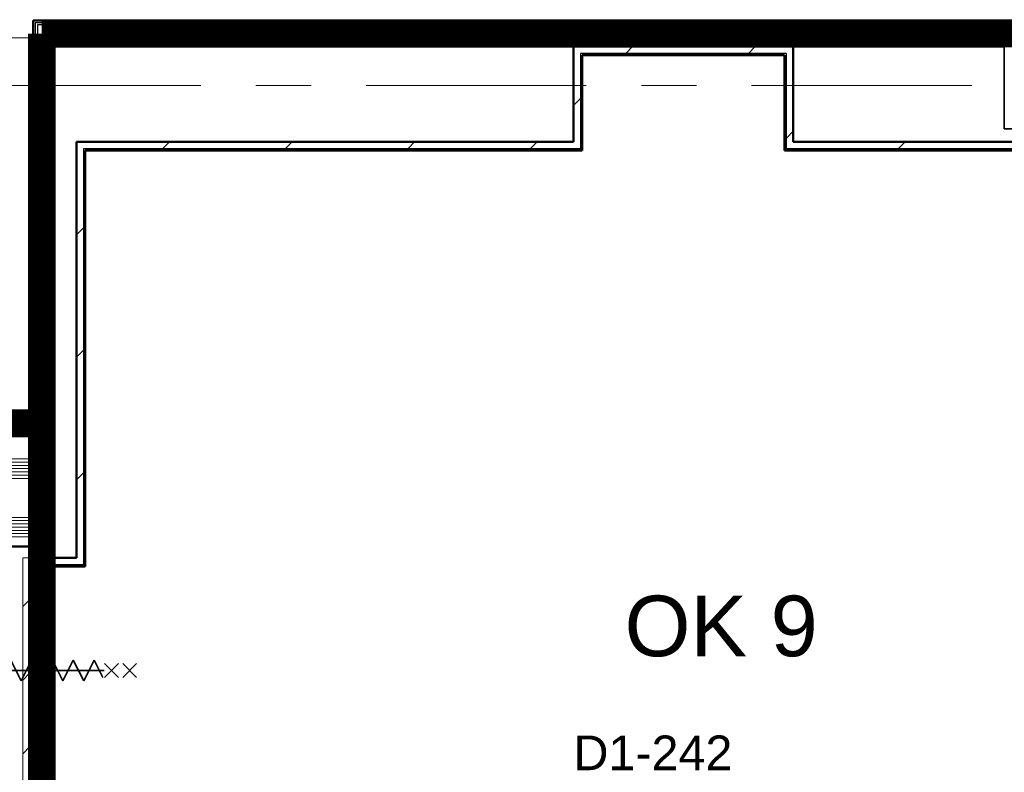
# Model space of a CAD drawing. Extents: x -2538 to 83400, y -8040 to 61900.
# Tile 86 of 105: x 56473 to 62150, y 35037 to 39380. Entities that reach past the tile are written whole.
import ezdxf

# ---------------------------------------------------------------- set-up
doc = ezdxf.new("R2010")
doc.units = 0
doc.header["$LTSCALE"] = 100
doc.linetypes.add('SCHEIDING_BRANDWEREND60', pattern=[3.2, 0.8, -1.6, 0.8])
doc.linetypes.add('stramien', pattern=[22.225, 12.7, -3.175, 3.175, -3.175])
for name, color, linetype, lineweight in [('00---0--FM-RUIMTENR', 7, 'Continuous', 18), ('BA20----_WANDEN', 14, 'Continuous', 50), ('BL$1A---_ALGEMEEN', 7, 'Continuous', 18), ('BL$7A---_STRAMIEN', 7, 'Continuous', 18), ('BL$8F---_HID-WAND', 7, 'Continuous', 18), ('BL20----_WANDEN', 7, 'Continuous', 25), ('BL28----_CONSTRUCTIES', 4, 'Continuous', 18), ('BL30----_BRANDSYMBOLEN', 14, 'Continuous', 35), ('BL30----_KOZIJNEN', 14, 'Continuous', 25), ('BL40----_BRANDWERENDESCHEIDING_60MIN', 84, 'SCHEIDING_BRANDWEREND60', 158)]:
    doc.layers.add(name, color=color, linetype=linetype, lineweight=lineweight)
doc.layers.add('00---0--FM-TEKST', color=7, linetype='Continuous')
doc.styles.add('Arial', font='arial.ttf', dxfattribs={"height": 200})
doc.styles.add('OL-MAATVOEREN', font='iso')
pattern_1 = [(0, (56550, 38050), (0, 500), []), (0, (56550, 38000), (0, 500), []), (0, (56550, 37950), (0, 500), []), (0, (56550, 37900), (0, 500), [])]
pattern_2 = [(270, (61025, 39375), (500, 2e-12), []), (270, (60975, 39375), (500, 2e-12), []), (270, (60925, 39375), (500, 2e-12), []), (270, (60875, 39375), (500, 2e-12), [])]
pattern_3 = [(180, (56650, 36933), (-6e-14, -500), []), (180, (56650, 36983), (-6e-14, -500), []), (180, (56650, 37033), (-6e-14, -500), []), (180, (56650, 37083), (-6e-14, -500), [])]
pattern_4 = [(45, (1253.4, 5927.3), (-353.5534, 353.5534), [])]
pattern_5 = [(180, (56650, 35285.5), (7e-13, -500), []), (180, (56650, 35335.5), (7e-13, -500), []), (180, (56650, 35385.5), (7e-13, -500), []), (180, (56650, 35435.5), (7e-13, -500), [])]
pattern_6 = [(135, (30022.7, -55346.6), (-500, -500), []), (135, (30022.7, -55176.6), (-500, -500), []), (135, (30022.7, -55166.6), (-500, -500), []), (135, (30022.7, -55156.6), (-500, -500), []), (135, (30022.7, -55146.6), (-500, -500), []), (135, (30022.7, -55136.6), (-500, -500), []), (135, (30022.7, -55126.6), (-500, -500), []), (135, (30022.7, -55116.6), (-500, -500), [])]

# ---------------------------------------------------------------- blocks, each defined once
blk = doc.blocks.new('32_DR_AMC_s_enkele schuifdeur_dt1 - 1300x2160_wbdbo60-V118-1')
at = {"layer": 'BL30----_BRANDSYMBOLEN', "lineweight": 18}
h = blk.add_hatch(dxfattribs=at)
h.set_pattern_fill('FP_523', color=256, style=0, pattern_type=2)
h.set_pattern_definition(pattern_6)
h.paths.add_polyline_path([(-275, -40.5), (-275, 60), (-325, 60), (-325, -60), (-275, -60)], flags=0)
at = {"layer": 'BL30----_KOZIJNEN', "lineweight": 18}
h = blk.add_hatch(dxfattribs=at)
h.set_pattern_fill('FP_523', color=256, style=0, pattern_type=2)
h.set_pattern_definition(pattern_6)
h.paths.add_polyline_path([(975, -60), (975, 60), (925, 60), (925, -60)], flags=0)
h = blk.add_hatch(dxfattribs=at)
h.set_pattern_fill('FP_524', color=256, style=0, pattern_type=2)
h.set_pattern_definition([(135, (30022.68, -55346.6), (-212.132, -212.132), [])])
h.paths.add_polyline_path([(975, -70), (-325, -70), (-325, -110), (975, -110)], flags=0)
at = {"layer": 'BL$1A---_ALGEMEEN'}
for p, q in [((325, 109.9), (325, -346)), ((645, -346), (541.1, -286)), ((325, -346), (645, -346)), ((645, -346), (541.1, -406))]:
    blk.add_line(p, q, dxfattribs=at)
at = {"layer": 'BL30----_BRANDSYMBOLEN'}
for p, q in [((285, 466.4), (365, 546.4)), ((365, 466.4), (285, 546.4)), ((285, 361.4), (365, 441.4)), ((365, 361.4), (285, 441.4)), ((365, 351.4), (265, 301.4)), ((325, -416.3), (325, 358.7)), ((325, -416.3), (325, 358.7)), ((265, 301.4), (385, 241.4)), ((385, 241.4), (265, 181.4)), ((265, 181.4), (385, 121.4)), ((385, 121.4), (265, 61.4)), ((265, 61.4), (385, 1.4)), ((385, 1.4), (265, -58.6)), ((265, -58.6), (385, -118.6)), ((385, -118.6), (265, -178.6)), ((265, -178.6), (385, -238.6)), ((385, -238.6), (265, -298.6)), ((265, -298.6), (385, -358.6)), ((385, -358.6), (285, -408.6)), ((365, -498.7), (285, -418.6)), ((285, -498.7), (365, -418.6)), ((285, -603.6), (365, -523.6)), ((365, -603.6), (285, -523.6))]:
    blk.add_line(p, q, dxfattribs=at)
at = {"layer": 'BL30----_KOZIJNEN', "lineweight": 18}
for p, q in [((-325, -60), (-325, 60)), ((-325, 60), (-275, 60)), ((-275, 60), (-275, -60)), ((925, -60), (925, 60)), ((925, 60), (975, 60)), ((975, 60), (975, -60)), ((-275, -60), (-325, -60)), ((-325, -70), (975, -70)), ((-325, -110), (-325, -70)), ((975, -110), (-325, -110)), ((975, -60), (925, -60)), ((975, -70), (975, -110))]:
    blk.add_line(p, q, dxfattribs=at)

msp = doc.modelspace()

# ---------------------------------------------------------------- hatches: boundary and pattern name
at = {"layer": 'BA20----_WANDEN', "lineweight": 18}
h = msp.add_hatch(dxfattribs=at)
h.set_pattern_fill('FP_73', color=256, angle=90, style=0, pattern_type=2)
h.set_pattern_definition(pattern_1)
h.paths.add_polyline_path([(56550, 37125), (56562.5, 37125), (56562.5, 39375), (56550, 39375), (56550, 37677.2)], flags=0)
h = msp.add_hatch(dxfattribs=at)
h.set_pattern_fill('FP_75', color=256, angle=-270, style=0, pattern_type=2)
h.set_pattern_definition(pattern_2)
h.paths.add_polyline_path([(65800, 39362.5), (65800, 39375), (65795, 39375), (65795, 39362.5)], flags=0)
h.paths.add_polyline_path([(63237.5, 39362.5), (63237.5, 39371.5), (62535, 39371.5), (62535, 39375), (56562.5, 39375), (56562.5, 39362.5), (62885.8, 39362.5)], flags=0)
h.paths.add_polyline_path([(64055, 39362.5), (64055, 39375), (63875, 39375), (63875, 39371.5), (63362.5, 39371.5), (63362.5, 39362.5), (63588.4, 39362.5)], flags=0)
h = msp.add_hatch(dxfattribs=at)
h.set_pattern_fill('FP_73', color=256, angle=90, style=0, pattern_type=2)
h.set_pattern_definition(pattern_1)
h.paths.add_polyline_path([(56562.5, 37125), (56575, 37125), (56575, 39362.5), (56562.5, 39362.5), (56562.5, 37677.2)], flags=0)
h = msp.add_hatch(dxfattribs=at)
h.set_pattern_fill('FP_75', color=256, angle=-270, style=0, pattern_type=2)
h.set_pattern_definition(pattern_2)
h.paths.add_polyline_path([(65812.5, 39350), (65812.5, 39362.5), (65795, 39362.5), (65795, 39350), (65800, 39350)], flags=0)
h.paths.add_polyline_path([(64055, 39350), (64055, 39362.5), (63350, 39362.5), (63350, 39350), (63588.4, 39350)], flags=0)
h.paths.add_polyline_path([(62885.8, 39350), (63250, 39350), (63250, 39362.5), (56575, 39362.5), (56575, 39350), (60075.7, 39350)], flags=0)
h = msp.add_hatch(dxfattribs=at)
h.set_pattern_fill('FP_74', color=256, angle=90, style=0, pattern_type=2)
h.set_pattern_definition([(0, (56550, 38250), (0, 337.5), []), (0, (56550, 38231.25), (0, 337.5), []), (0, (56550, 38212.5), (0, 337.5), []), (0, (56550, 38193.75), (0, 337.5), []), (0, (56550, 38175), (0, 337.5), []), (0, (56550, 38156.25), (0, 337.5), []), (0, (56550, 38137.5), (0, 337.5), [])])
h.paths.add_polyline_path([(56575, 37125), (56625, 37125), (56625, 39350), (56575, 39350), (56575, 37677.2)], flags=0)
h = msp.add_hatch(dxfattribs=at)
h.set_pattern_fill('FP_76', color=256, angle=-270, style=0, pattern_type=2)
h.set_pattern_definition([(270, (61225, 39375), (337.5, 1e-12), []), (270, (61206.25, 39375), (337.5, 1e-12), []), (270, (61187.5, 39375), (337.5, 1e-12), []), (270, (61168.75, 39375), (337.5, 1e-12), []), (270, (61150, 39375), (337.5, 1e-12), []), (270, (61131.25, 39375), (337.5, 1e-12), []), (270, (61112.5, 39375), (337.5, 1e-12), [])])
h.paths.add_polyline_path([(65800, 39250), (65825, 39250), (65825, 39350), (65795, 39350), (65795, 39250)], flags=0)
h.paths.add_polyline_path([(62650, 39250), (64055, 39250), (64055, 39350), (56625, 39350), (56625, 39250), (62150, 39250)], flags=0)
h = msp.add_hatch(dxfattribs=at)
h.set_pattern_fill('FP_73', color=256, angle=90, style=0, pattern_type=2)
h.set_pattern_definition(pattern_1)
h.paths.add_polyline_path([(56625, 37125), (56637.5, 37125), (56637.5, 39250), (56625, 39250), (56625, 37677.2)], flags=0)
h = msp.add_hatch(dxfattribs=at)
h.set_pattern_fill('FP_75', color=256, angle=-270, style=0, pattern_type=2)
h.set_pattern_definition(pattern_2)
h.paths.add_polyline_path([(65795, 39237.5), (65812.5, 39237.5), (65812.5, 39250), (65795, 39250)], flags=0)
h.paths.add_polyline_path([(63962.5, 39237.5), (63975, 39237.5), (63975, 39250), (62650, 39250), (62650, 39237.5), (63588.4, 39237.5)], flags=0)
h.paths.add_polyline_path([(64055, 39237.5), (64055, 39250), (64025, 39250), (64025, 39237.5), (64037.5, 39237.5)], flags=0)
h.paths.add_polyline_path([(62150, 39237.5), (62150, 39250), (56637.5, 39250), (56637.5, 39237.5), (60075.7, 39237.5)], flags=0)
h = msp.add_hatch(dxfattribs=at)
h.set_pattern_fill('FP_73', color=256, angle=90, style=0, pattern_type=2)
h.set_pattern_definition(pattern_1)
h.paths.add_polyline_path([(56637.5, 37125), (56650, 37125), (56650, 39237.5), (56637.5, 39237.5), (56637.5, 37677.2)], flags=0)
h = msp.add_hatch(dxfattribs=at)
h.set_pattern_fill('FP_75', color=256, angle=-270, style=0, pattern_type=2)
h.set_pattern_definition(pattern_2)
h.paths.add_polyline_path([(65800, 39225), (65800, 39237.5), (65795, 39237.5), (65795, 39225)], flags=0)
h.paths.add_polyline_path([(63950, 39225), (63962.5, 39225), (63962.5, 39237.5), (62650, 39237.5), (62650, 39225), (63588.4, 39225)], flags=0)
h.paths.add_polyline_path([(64055, 39225), (64055, 39237.5), (64037.5, 39237.5), (64037.5, 39225), (64050, 39225)], flags=0)
h.paths.add_polyline_path([(62150, 39225), (62150, 39237.5), (56650, 39237.5), (56650, 39225), (60075.7, 39225)], flags=0)
h = msp.add_hatch(dxfattribs=at)
h.set_pattern_fill('FP_44', color=256, style=0, pattern_type=2)
h.set_pattern_definition(pattern_4)
h.paths.add_polyline_path([(59706.6, 38675), (59706.6, 39225), (59666.6, 39225), (59666.6, 38675)], flags=0)
h = msp.add_hatch(dxfattribs=at)
h.set_pattern_fill('FP_44', color=256, style=0, pattern_type=2)
h.set_pattern_definition(pattern_4)
h.paths.add_polyline_path([(60933.4, 39185), (60933.4, 39225), (59706.6, 39225), (59706.6, 39185), (60893.4, 39185)], flags=0)
h = msp.add_hatch(dxfattribs=at)
h.set_pattern_fill('FP_44', color=256, style=0, pattern_type=2)
h.set_pattern_definition(pattern_4)
h.paths.add_polyline_path([(59716.6, 38635), (59716.6, 39185), (59706.6, 39185), (59706.6, 38635)], flags=0)
h = msp.add_hatch(dxfattribs=at)
h.set_pattern_fill('FP_44', color=256, style=0, pattern_type=2)
h.set_pattern_definition(pattern_4)
h.paths.add_polyline_path([(60883.4, 39175), (60893.4, 39175), (60893.4, 39185), (59716.6, 39185), (59716.6, 39175), (60075.7, 39175)], flags=0)
h = msp.add_hatch(dxfattribs=at)
h.set_pattern_fill('FP_44', color=256, style=0, pattern_type=2)
h.set_pattern_definition(pattern_4)
h.paths.add_polyline_path([(60893.4, 38625), (60893.4, 39175), (60883.4, 39175), (60883.4, 38625)], flags=0)
h = msp.add_hatch(dxfattribs=at)
h.set_pattern_fill('FP_44', color=256, style=0, pattern_type=2)
h.set_pattern_definition(pattern_4)
h.paths.add_polyline_path([(60933.4, 38635), (60933.4, 39185), (60893.4, 39185), (60893.4, 38635)], flags=0)
h = msp.add_hatch(dxfattribs=at)
h.set_pattern_fill('FP_44', color=256, style=0, pattern_type=2)
h.set_pattern_definition(pattern_4)
h.paths.add_polyline_path([(56800, 36275), (56840, 36275), (56840, 38675), (56800, 38675), (56800, 36561.3)], flags=0)
h = msp.add_hatch(dxfattribs=at)
h.set_pattern_fill('FP_44', color=256, style=0, pattern_type=2)
h.set_pattern_definition(pattern_4)
h.paths.add_polyline_path([(59706.6, 38635), (59706.6, 38675), (56840, 38675), (56840, 38635), (57265.6, 38635)], flags=0)
h = msp.add_hatch(dxfattribs=at)
h.set_pattern_fill('FP_44', color=256, style=0, pattern_type=2)
h.set_pattern_definition(pattern_4)
h.paths.add_polyline_path([(63950, 38635), (63950, 38675), (60933.4, 38675), (60933.4, 38635), (63939.6, 38635)], flags=0)
h = msp.add_hatch(dxfattribs=at)
h.set_pattern_fill('FP_44', color=256, style=0, pattern_type=2)
h.set_pattern_definition(pattern_4)
h.paths.add_polyline_path([(56840, 36235), (56850, 36235), (56850, 38635), (56840, 38635), (56840, 36275)], flags=0)
h = msp.add_hatch(dxfattribs=at)
h.set_pattern_fill('FP_44', color=256, style=0, pattern_type=2)
h.set_pattern_definition(pattern_4)
h.paths.add_polyline_path([(59716.6, 38625), (59716.6, 38635), (56850, 38635), (56850, 38625), (57265.6, 38625)], flags=0)
h = msp.add_hatch(dxfattribs=at)
h.set_pattern_fill('FP_44', color=256, style=0, pattern_type=2)
h.set_pattern_definition(pattern_4)
h.paths.add_polyline_path([(63950, 38625), (63950, 38635), (60893.4, 38635), (60893.4, 38625), (63939.6, 38625)], flags=0)
h = msp.add_hatch(dxfattribs=at)
h.set_pattern_fill('FP_164', color=256, angle=90, style=0, pattern_type=2)
h.set_pattern_definition([(180, (56650, 36733), (-4e-14, -337.5), []), (180, (56650, 36751.75), (-4e-14, -337.5), []), (180, (56650, 36770.5), (-4e-14, -337.5), []), (180, (56650, 36789.25), (-4e-14, -337.5), []), (180, (56650, 36808), (-4e-14, -337.5), []), (180, (56650, 36826.75), (-4e-14, -337.5), []), (180, (56650, 36845.5), (-4e-14, -337.5), [])])
h.paths.add_polyline_path([(56625, 36341), (56625, 37125), (56425, 37125), (56425, 36341), (56575, 36341)], flags=0)
h = msp.add_hatch(dxfattribs=at)
h.set_pattern_fill('FP_163', color=256, angle=90, style=0, pattern_type=2)
h.set_pattern_definition(pattern_3)
h.paths.add_polyline_path([(56637.5, 36341), (56637.5, 37125), (56625, 37125), (56625, 36341)], flags=0)
h = msp.add_hatch(dxfattribs=at)
h.set_pattern_fill('FP_163', color=256, angle=90, style=0, pattern_type=2)
h.set_pattern_definition(pattern_3)
h.paths.add_polyline_path([(56650, 36341), (56650, 37125), (56637.5, 37125), (56637.5, 36341)], flags=0)
h = msp.add_hatch(dxfattribs=at)
h.set_pattern_fill('FP_519', color=256, angle=90, style=0, pattern_type=2)
h.set_pattern_definition(pattern_5)
h.paths.add_polyline_path([(56562.5, 33830), (56562.5, 34975), (56550, 34975), (56550, 33830)], flags=0)
h.paths.add_polyline_path([(56550, 36275), (56562.5, 36275), (56562.5, 36341), (56550, 36341)], flags=0)
h = msp.add_hatch(dxfattribs=at)
h.set_pattern_fill('FP_519', color=256, angle=90, style=0, pattern_type=2)
h.set_pattern_definition(pattern_5)
h.paths.add_polyline_path([(56575, 33830), (56575, 34975), (56562.5, 34975), (56562.5, 33830)], flags=0)
h.paths.add_polyline_path([(56562.5, 36275), (56575, 36275), (56575, 36341), (56562.5, 36341)], flags=0)
h = msp.add_hatch(dxfattribs=at)
h.set_pattern_fill('FP_520', color=256, angle=90, style=0, pattern_type=2)
h.set_pattern_definition([(180, (56650, 35085.5), (5e-13, -337.5), []), (180, (56650, 35104.25), (5e-13, -337.5), []), (180, (56650, 35123), (5e-13, -337.5), []), (180, (56650, 35141.75), (5e-13, -337.5), []), (180, (56650, 35160.5), (5e-13, -337.5), []), (180, (56650, 35179.25), (5e-13, -337.5), []), (180, (56650, 35198), (5e-13, -337.5), [])])
h.paths.add_polyline_path([(56625, 33830), (56625, 34975), (56575, 34975), (56575, 33830)], flags=0)
h.paths.add_polyline_path([(56575, 36275), (56625, 36275), (56625, 36341), (56575, 36341)], flags=0)
h = msp.add_hatch(dxfattribs=at)
h.set_pattern_fill('FP_519', color=256, angle=90, style=0, pattern_type=2)
h.set_pattern_definition(pattern_5)
h.paths.add_polyline_path([(56637.5, 33830), (56637.5, 34975), (56625, 34975), (56625, 33830)], flags=0)
h.paths.add_polyline_path([(56625, 36275), (56637.5, 36275), (56637.5, 36341), (56625, 36341)], flags=0)
h = msp.add_hatch(dxfattribs=at)
h.set_pattern_fill('FP_519', color=256, angle=90, style=0, pattern_type=2)
h.set_pattern_definition(pattern_5)
h.paths.add_polyline_path([(56650, 33830), (56650, 34975), (56637.5, 34975), (56637.5, 33830)], flags=0)
h.paths.add_polyline_path([(56637.5, 36275), (56650, 36275), (56650, 36341), (56637.5, 36341)], flags=0)

# ---------------------------------------------------------------- linework, layer by layer
at = {"layer": 'BL$7A---_STRAMIEN', "linetype": 'stramien'}
msp.add_line((-1537.7, 39000), (83400, 39000), dxfattribs=at)
msp.add_line((-1537.7, 39000), (83400, 39000), dxfattribs=at)
at = {"layer": 'BL$8F---_HID-WAND'}
msp.add_line((54975, 39275), (56550, 39275), dxfattribs=at)
at = {"layer": 'BL20----_WANDEN', "lineweight": 50}
for p, q in [((56550, 39375), (56550, 37125)), ((62535, 39375), (56550, 39375)), ((56650, 37125), (56650, 39225)), ((56650, 39225), (62150, 39225)), ((59666.6, 39225), (59666.6, 38675)), ((59716.6, 38625), (59716.6, 39175)), ((59716.6, 39175), (60883.4, 39175)), ((60883.4, 39175), (60883.4, 38625)), ((60933.4, 38675), (60933.4, 39225)), ((56800, 38675), (56800, 36275)), ((59666.6, 38675), (56800, 38675)), ((64050, 38675), (60933.4, 38675)), ((56850, 36225), (56850, 38625)), ((56850, 38625), (59716.6, 38625)), ((60883.4, 38625), (63950, 38625)), ((54675, 37125), (56650, 37125)), ((56650, 36275), (56650, 37125)), ((56400, 36341), (56550, 36341)), ((56550, 36341), (56550, 36275)), ((56550, 36275), (56800, 36275)), ((56650, 36275), (56650, 36225)), ((56650, 36225), (56850, 36225))]:
    msp.add_line(p, q, dxfattribs=at)
at = {"layer": 'BL20----_WANDEN'}
for p, q in [((56562.5, 39362.5), (56562.5, 37125)), ((63237.5, 39362.5), (56562.5, 39362.5)), ((56575, 39350), (56575, 37125)), ((64055, 39350), (56575, 39350)), ((56625, 39250), (56625, 37125)), ((63975, 39250), (56625, 39250)), ((56637.5, 39237.5), (56637.5, 37125)), ((62150, 39237.5), (56637.5, 39237.5)), ((62150, 39225), (62150, 39250)), ((59706.6, 39185), (59706.6, 38635)), ((60893.4, 39185), (59706.6, 39185)), ((60893.4, 38635), (60893.4, 39185)), ((56840, 38635), (56840, 36235)), ((59706.6, 38635), (56840, 38635)), ((63950, 38635), (60893.4, 38635)), ((56625, 36275), (56625, 37125)), ((56637.5, 36275), (56637.5, 37125)), ((56550, 36341), (56575, 36341)), ((56562.5, 36275), (56562.5, 36341)), ((56575, 36275), (56575, 36341)), ((56840, 36235), (56650, 36235))]:
    msp.add_line(p, q, dxfattribs=at)
at = {"layer": 'BL28----_CONSTRUCTIES', "lineweight": 25}
for p, q in [((62650, 39250), (62150, 39250)), ((62150, 39250), (62150, 39237.5)), ((62150, 39237.5), (62150, 39225))]:
    msp.add_line(p, q, dxfattribs=at)
at = {"layer": 'BL28----_CONSTRUCTIES', "lineweight": 35}
for p, q in [((62150, 39225), (62150, 38750)), ((62150, 38750), (62650, 38750))]:
    msp.add_line(p, q, dxfattribs=at)
at = {"layer": 'BL40----_BRANDWERENDESCHEIDING_60MIN', "const_width": 160, "flags": 128}
for points in [[(56600, 7500), (56600, 39300)], [(56600, 39300), (64000, 39300)], [(54600, 37050), (56600, 37050)]]:
    msp.add_lwpolyline(points, dxfattribs=at)

# ---------------------------------------------------------------- block references
at = {"layer": 'BL30----_KOZIJNEN', "rotation": 269.9999999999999}
msp.add_blockref('32_DR_AMC_s_enkele schuifdeur_dt1 - 1300x2160_wbdbo60-V118-1', (56600, 35950), dxfattribs=at)

# ---------------------------------------------------------------- texts
at = {"layer": '00---0--FM-RUIMTENR', "insert": (59665.8, 35249.7), "char_height": 200, "width": 1130.379, "attachment_point": 1, "style": 'Arial'}
msp.add_mtext('D1-242', dxfattribs=at)
at = {"layer": '00---0--FM-TEKST', "insert": (59960.4, 36056.9), "char_height": 350, "attachment_point": 1, "style": 'OL-MAATVOEREN'}
msp.add_mtext_dynamic_manual_height_columns('{\\fArial|b0|i0|c0|p34;OK 9}', width=2734.765, gutter_width=7500, heights=[0], dxfattribs=at)

doc.saveas('drawing.dxf')
